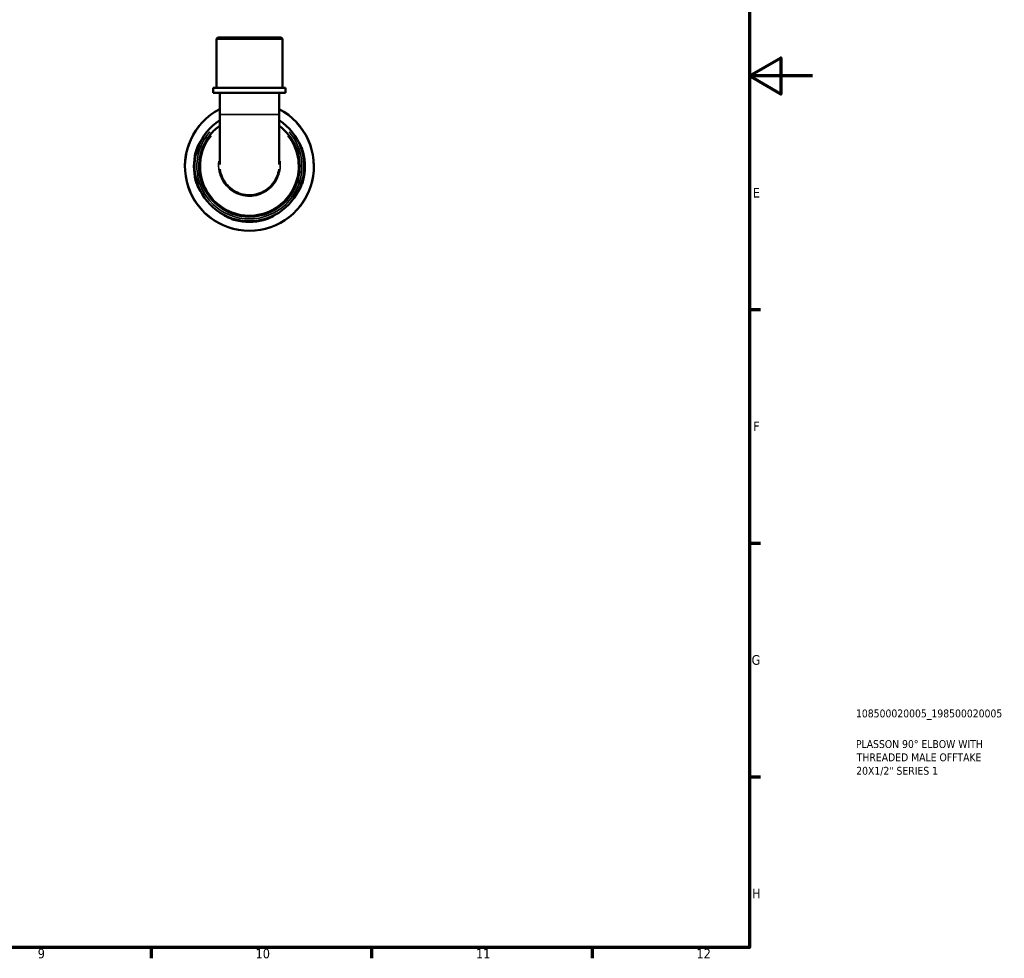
# Model space of a CAD drawing. Header units: millimetres. Extents: x 0 to 902, y -198 to 594.
# Tile 4 of 5: x 589 to 902, y 17 to 315. Entities that reach past the tile are written whole.
import ezdxf

# ---------------------------------------------------------------- set-up
doc = ezdxf.new("R2010")
doc.units = ezdxf.units.MM
for name, color, linetype, lineweight in [('Border (ANSI)', 7, 'Continuous', 70), ('Title (ISO)', 7, 'Continuous', 50), ('Visible (ANSI)', 7, 'Continuous', 50), ('Visible Narrow (ANSI)', 7, 'Continuous', 35)]:
    doc.layers.add(name, color=color, linetype=linetype, lineweight=lineweight)
doc.styles.add('Note Text (ANSI)', font='tahoma.ttf')
doc.styles.add('Note Text (ISO)', font='tahoma.ttf')

# ---------------------------------------------------------------- blocks, each defined once
blk = doc.blocks.new('Borders Default Border')
at = {"layer": 'Border (ANSI)'}
for p, q in [((821, 222.75), (824.45, 222.75)), ((821, 148.5), (824.45, 148.5)), ((821, 74.25), (824.45, 74.25)), ((630.75, 20), (630.75, 16.55)), ((700.83, 20), (700.83, 16.55)), ((770.92, 20), (770.92, 16.55))]:
    blk.add_line(p, q, dxfattribs=at)
at = {"layer": 'Border (ANSI)', "flags": 128}
for points in [[(20, 20), (20, 574), (821, 574), (821, 20), (20, 20)], [(841, 297), (821, 297), (831, 302.77), (831, 291.23), (821, 297)]]:
    blk.add_lwpolyline(points, dxfattribs=at)
at = {"layer": 'Border (ANSI)', "color": 230, "true_color": 0xff0080, "attachment_point": 7, "style": 'Note Text (ANSI)'}
for s, insert, char_height in [('E', (822.05, 258.35), 3.05), ('F', (822.14, 184.1), 3.05), ('G', (821.66, 109.79), 3.05), ('H', (821.81, 35.6), 3.05), ('9', (594.7, 16.49), 3.05), ('10', (663.96, 16.49), 3.048), ('11', (734.04, 16.55), 3.048), ('12', (804.13, 16.55), 3.048)]:
    blk.add_mtext(s, dxfattribs=dict(at, insert=insert, char_height=char_height))
blk = doc.blocks.new('Title Blocks ISO')
at = {"layer": 'Title (ISO)', "color": 232, "true_color": 0xca0064, "style": 'Note Text (ISO)'}
for tag, p in [('PART_NUMBER_001', (33.84, 73.13)), ('DESCRIPTION_001', (33.84, 63.4)), ('DESCRIPTION_002', (34.09, 59.18)), ('DESCRIPTION_003', (33.91, 54.9))]:
    blk.add_attdef(tag, p, '', height=2.5, dxfattribs=at)

msp = doc.modelspace()

# ---------------------------------------------------------------- linework, layer by layer
at = {"layer": 'Visible (ANSI)'}
for p, q in [((651.932, 309.241), (651.522, 308.831)), ((672.477, 308.831), (651.522, 308.831)), ((651.522, 293.241), (651.522, 308.831)), ((651.932, 309.241), (672.067, 309.241)), ((672.067, 309.241), (672.477, 308.831)), ((672.477, 293.241), (672.477, 308.831)), ((673.524, 293.241), (650.474, 293.241)), ((650.474, 291.641), (650.474, 293.241)), ((673.524, 291.641), (650.474, 291.641)), ((652.569, 291.641), (652.569, 284.709)), ((671.429, 291.641), (671.429, 284.709)), ((673.524, 291.641), (673.524, 293.241)), ((652.569, 284.709), (652.569, 268.85)), ((671.429, 268.85), (671.429, 284.709))]:
    msp.add_line(p, q, dxfattribs=at)
for radius, start, end in [(20.5, 117.38632, 62.61368), (17.425, 122.76278, 57.23722), (17.642, 165.55775, 194.44225), (17.642, 345.55775, 14.44225), (17.642, 255.55775, 284.44225)]:
    msp.add_arc((661.999, 268.241), radius, start, end, dxfattribs=at)
for points, knots in [([(652.572, 281.152), (651.473, 280.35), (650.476, 279.41), (647.729, 276.047), (646.508, 273.2), (645.781, 267.437), (646.189, 264.541), (648.422, 259.329), (650.254, 257.025), (654.863, 253.647), (657.642, 252.591), (663.329, 252.055), (666.229, 252.561), (671.23, 254.912), (673.364, 256.677), (676.572, 261.097), (677.603, 263.777), (678.167, 269.045), (677.831, 271.614), (676.109, 276.105), (674.823, 278.063), (672.638, 280.203), (672.049, 280.701), (671.428, 281.154)], [-7.2232632, -7.2232632, -7.2232632, -7.2232632, -6.9680954, -6.9680954, -6.4086017, -6.4086017, -5.8783379, -5.8783379, -5.3448067, -5.3448067, -4.8063442, -4.8063442, -4.2729933, -4.2729933, -3.7694043, -3.7694043, -3.2482766, -3.2482766, -2.7753654, -2.7753654, -2.3457547, -2.3457547, -2.2015353, -2.2015353, -2.2015353, -2.2015353]), ([(644.915, 272.641), (644.958, 272.809), (645.004, 272.976), (645.188, 273.591), (645.342, 274.019), (645.666, 274.807), (645.834, 275.16), (646.112, 275.69), (646.224, 275.881), (646.374, 276.112), (646.414, 276.159), (646.417, 276.111), (646.377, 276.013), (646.228, 275.675), (646.119, 275.434), (645.851, 274.799), (645.688, 274.39), (645.533, 273.94)], [-1.003941, -1.003941, -1.003941, -1.003941, -0.951779, -0.951779, -0.8096244, -0.8096244, -0.6614293, -0.6614293, -0.5314993, -0.5314993, -0.4100475, -0.4100475, -0.2839859, -0.2839859, -0.1527824, -0.1527824, -0.000048, -0.000048, -0.000048, -0.000048]), ([(678.466, 273.94), (678.342, 274.299), (678.213, 274.632), (677.966, 275.236), (677.848, 275.501), (677.672, 275.897), (677.613, 276.031), (677.57, 276.162), (677.588, 276.156), (677.7, 276), (677.794, 275.849), (678.05, 275.386), (678.22, 275.051), (678.564, 274.261), (678.737, 273.808), (678.959, 273.101), (679.024, 272.872), (679.084, 272.641)], [-1.0740187, -1.0740187, -1.0740187, -1.0740187, -0.9522333, -0.9522333, -0.8233641, -0.8233641, -0.7007073, -0.7007073, -0.5768392, -0.5768392, -0.4496686, -0.4496686, -0.2965852, -0.2965852, -0.1421387, -0.1421387, -0.0703326, -0.0703326, -0.0703326, -0.0703326]), ([(645.533, 262.542), (645.657, 262.183), (645.785, 261.851), (646.033, 261.247), (646.15, 260.982), (646.326, 260.586), (646.385, 260.452), (646.428, 260.321), (646.41, 260.327), (646.298, 260.483), (646.204, 260.634), (645.948, 261.096), (645.779, 261.432), (645.435, 262.221), (645.262, 262.674), (645.04, 263.382), (644.974, 263.611), (644.915, 263.841)], [-1.0740187, -1.0740187, -1.0740187, -1.0740187, -0.9522333, -0.9522333, -0.8233641, -0.8233641, -0.7007073, -0.7007073, -0.5768392, -0.5768392, -0.4496686, -0.4496686, -0.2965852, -0.2965852, -0.1421387, -0.1421387, -0.0703326, -0.0703326, -0.0703326, -0.0703326]), ([(679.084, 263.841), (679.041, 263.674), (678.994, 263.507), (678.81, 262.892), (678.656, 262.463), (678.333, 261.676), (678.164, 261.322), (677.886, 260.793), (677.774, 260.602), (677.624, 260.371), (677.584, 260.324), (677.582, 260.371), (677.622, 260.47), (677.77, 260.808), (677.88, 261.049), (678.148, 261.683), (678.31, 262.092), (678.466, 262.542)], [-1.003941, -1.003941, -1.003941, -1.003941, -0.951779, -0.951779, -0.8096244, -0.8096244, -0.6614293, -0.6614293, -0.5314993, -0.5314993, -0.4100475, -0.4100475, -0.2839859, -0.2839859, -0.1527824, -0.1527824, -0.000048, -0.000048, -0.000048, -0.000048]), ([(657.599, 251.157), (657.432, 251.2), (657.265, 251.246), (656.65, 251.43), (656.221, 251.584), (655.434, 251.908), (655.08, 252.077), (654.551, 252.354), (654.36, 252.466), (654.129, 252.616), (654.082, 252.656), (654.129, 252.659), (654.228, 252.619), (654.566, 252.47), (654.807, 252.361), (655.441, 252.093), (655.85, 251.93), (656.3, 251.775)], [-1.003941, -1.003941, -1.003941, -1.003941, -0.951779, -0.951779, -0.8096244, -0.8096244, -0.6614293, -0.6614293, -0.5314993, -0.5314993, -0.4100475, -0.4100475, -0.2839859, -0.2839859, -0.1527824, -0.1527824, -0.000048, -0.000048, -0.000048, -0.000048]), ([(667.698, 251.775), (668.057, 251.899), (668.39, 252.027), (668.994, 252.275), (669.259, 252.392), (669.655, 252.568), (669.789, 252.627), (669.92, 252.67), (669.914, 252.652), (669.758, 252.54), (669.607, 252.446), (669.144, 252.19), (668.808, 252.021), (668.019, 251.677), (667.566, 251.504), (666.859, 251.282), (666.63, 251.216), (666.399, 251.157)], [-1.0740187, -1.0740187, -1.0740187, -1.0740187, -0.9522333, -0.9522333, -0.8233641, -0.8233641, -0.7007073, -0.7007073, -0.5768392, -0.5768392, -0.4496686, -0.4496686, -0.2965852, -0.2965852, -0.1421387, -0.1421387, -0.0703326, -0.0703326, -0.0703326, -0.0703326])]:
    msp.add_open_spline(points, degree=3, knots=knots, dxfattribs=at)
at = {"layer": 'Visible Narrow (ANSI)'}
for p, q in [((652.686, 284.709), (671.313, 284.709)), ((644.926, 272.641), (645.128, 272.641)), ((678.871, 272.641), (679.073, 272.641)), ((645.128, 263.841), (644.926, 263.841)), ((679.073, 263.841), (678.871, 263.841)), ((657.599, 251.168), (657.599, 251.37)), ((666.399, 251.37), (666.399, 251.168))]:
    msp.add_line(p, q, dxfattribs=at)
for radius, start, end in [(20.385, 132.79916, 47.20084), (16.707, 138.92471, 41.07529)]:
    msp.add_arc((661.999, 268.241), radius, start, end, dxfattribs=at)
for points, knots in [([(674.203, 277.98), (675.197, 276.727), (675.999, 275.322), (677.445, 271.53), (677.768, 269.024), (677.211, 263.888), (676.204, 261.277), (673.074, 256.971), (670.994, 255.252), (666.12, 252.963), (663.295, 252.47), (657.754, 252.992), (655.046, 254.02), (650.553, 257.31), (648.766, 259.554), (646.585, 264.632), (646.184, 267.456), (646.876, 273.02), (648.021, 275.746), (649.794, 277.981)], [2.468014, 2.468014, 2.468014, 2.468014, 2.7753654, 2.7753654, 3.2482766, 3.2482766, 3.7694043, 3.7694043, 4.2729933, 4.2729933, 4.8063442, 4.8063442, 5.3448067, 5.3448067, 5.8783379, 5.8783379, 6.4086017, 6.4086017, 6.9567843, 6.9567843, 6.9567843, 6.9567843]), ([(652.231, 269.877), (652.124, 268.804), (652.178, 267.715), (652.811, 264.734), (653.792, 262.93), (656.51, 260.278), (658.184, 259.376), (661.793, 258.605), (663.723, 258.755), (667.177, 260.075), (668.698, 261.228), (670.86, 264.108), (671.531, 265.803), (671.84, 268.324), (671.846, 269.105), (671.769, 269.877)], [-1.6544456, -1.6544456, -1.6544456, -1.6544456, -1.3335105, -1.3335105, -0.7474357, -0.7474357, -0.2025901, -0.2025901, 0.3514305, 0.3514305, 0.8984425, 0.8984425, 1.4233781, 1.4233781, 1.6544375, 1.6544375, 1.6544375, 1.6544375]), ([(671.317, 267.349), (671.078, 265.755), (670.447, 264.224), (668.424, 261.528), (666.965, 260.421), (663.653, 259.154), (661.801, 259.01), (658.341, 259.751), (656.735, 260.615), (654.126, 263.162), (653.185, 264.894), (652.748, 266.946), (652.711, 267.147), (652.681, 267.348)], [-1.396505, -1.396505, -1.396505, -1.396505, -0.8984425, -0.8984425, -0.3514305, -0.3514305, 0.2025901, 0.2025901, 0.7474357, 0.7474357, 1.3335105, 1.3335105, 1.3965056, 1.3965056, 1.3965056, 1.3965056])]:
    msp.add_open_spline(points, degree=3, knots=knots, dxfattribs=at)

# ---------------------------------------------------------------- block references
msp.add_blockref('Borders Default Border', (0, 0))
msp.add_blockref('Title Blocks ISO', (821, 20)).add_auto_attribs({'PART_NUMBER_001': '108500020005_198500020005', 'DESCRIPTION_001': 'PLASSON 90° ELBOW WITH', 'DESCRIPTION_002': 'THREADED MALE OFFTAKE', 'DESCRIPTION_003': '20X1/2" SERIES 1'})

doc.saveas('drawing.dxf')
